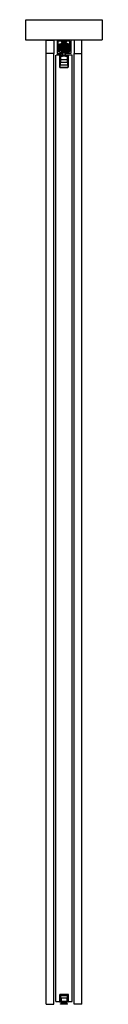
# Model space of a CAD drawing. Header units: millimetres. Extents: x -94 to 94, y 0 to 2418.
import ezdxf

# ---------------------------------------------------------------- set-up
doc = ezdxf.new("R2010")
doc.units = ezdxf.units.MM
doc.header["$LTSCALE"] = 10
doc.linetypes.add('ALLCAD_Strich', pattern=[0.2, 0.15, -0.05])
doc.layers.add('BESCH_KONT_sich_schn_seit_2d', color=160, linetype='Continuous')

msp = doc.modelspace()

# ---------------------------------------------------------------- linework, layer by layer
at = {"layer": 'BESCH_KONT_sich_schn_seit_2d', "linetype": 'ALLCAD_Strich', "extrusion": (-1.09476e-47, 1, -2.22045e-16)}
for p, q in [((-94, 2368), (-94, 2418)), ((-94, 2418), (94, 2418)), ((94, 2418), (94, 2368)), ((94, 2368), (-94, 2368)), ((-44, 2335), (-44, 2368)), ((-44, 2368), (-25, 2368)), ((-25, 2368), (-25, 2335)), ((16.5, 2368), (-16.5, 2368)), ((-16.5, 2368), (-16.5, 2335)), ((-14, 2339.5), (-14, 2365.5)), ((-5.5, 2365.5), (-14, 2365.5)), ((-12, 2343.5), (-12, 2353.5)), ((-12, 2353.5), (-11.8, 2353.5)), ((-12, 2350.5), (12, 2350.5)), ((-12, 2346.5), (12, 2346.5)), ((-11.8, 2358.1), (-6.9, 2359.4)), ((-11.8, 2338.9), (-11.8, 2358.1)), ((-10, 2351), (-11.8, 2351)), ((-5.8, 2346), (-11.8, 2346)), ((-11.5, 2352), (-11.5, 2353.5)), ((-11.5, 2353.5), (-8, 2353.5)), ((-11.5, 2350.5), (-11.5, 2352)), ((-10.5, 2346.6), (-10.5, 2345.9)), ((-6.6, 2345.9), (-10.5, 2345.9)), ((-10.5, 2342.2), (-10.5, 2345.9)), ((-10, 2356.4), (-8, 2358.4)), ((-10, 2356), (-10, 2356.4)), ((-5.5, 2356), (-10, 2356)), ((-10, 2356), (-10, 2354.6)), ((-10, 2354.6), (-5.5, 2354.6)), ((-10, 2353.6), (-10, 2354.6)), ((-5.5, 2354.6), (-10, 2354.6)), ((-5.5, 2354.5), (-10, 2354.5)), ((-5.5, 2354.1), (-10, 2354.1)), ((-5.5, 2353.7), (-10, 2353.7)), ((-5.5, 2353.6), (-10, 2353.6)), ((-10, 2353.6), (-10, 2353.5)), ((-10, 2352), (-10, 2353.5)), ((-5.5, 2353.5), (-10, 2353.5)), ((-10, 2352), (-10, 2352)), ((-5.5, 2352), (-10, 2352)), ((-10, 2351), (-10, 2352)), ((-5.5, 2352), (-10, 2352)), ((-5.5, 2351.9), (-10, 2351.9)), ((-5.5, 2351.5), (-10, 2351.5)), ((-5.5, 2351.1), (-10, 2351.1)), ((-5.5, 2351), (-10, 2351)), ((-10, 2351), (-10, 2349.6)), ((-5.5, 2351), (-10, 2351)), ((-10, 2349.6), (-5.5, 2349.6)), ((-10, 2349.2), (-10, 2349.6)), ((-8, 2347.2), (-10, 2349.2)), ((-8, 2358.4), (-3, 2363.3)), ((-8, 2358.4), (-5.5, 2358.4)), ((-4.5, 2353.5), (-8, 2353.5)), ((-8, 2353.5), (-8, 2345.5)), ((-5.5, 2347.2), (-8, 2347.2)), ((-3, 2342.3), (-8, 2347.2)), ((-8, 2345.5), (0, 2345.5)), ((-6.9, 2359.4), (-5.8, 2359.7)), ((6.6, 2345.9), (-6.6, 2345.9)), ((-6.5, 2353.5), (-6.5, 2345.5)), ((-6.5, 2345.5), (-6.5, 2337.5)), ((-6.3, 2345.6), (-6.3, 2360)), ((-5.5, 2363.5), (-6, 2363.5)), ((-6, 2363.5), (-6, 2363)), ((-6, 2363), (-4, 2363)), ((-5.9, 2360.5), (-5.9, 2345.1)), ((-5.8, 2365.5), (-5.8, 2363.5)), ((-5.8, 2359.7), (-5.8, 2359.5)), ((-5.8, 2345.5), (-5.8, 2359.5)), ((-5.8, 2345.5), (-5.8, 2341.5)), ((-5.5, 2365.5), (-5.5, 2363.5)), ((-4.8, 2365.5), (-5.5, 2365.5)), ((-5.5, 2363.5), (-5.5, 2363.5)), ((-5.5, 2363.5), (-5.5, 2363.5)), ((-5.5, 2363.5), (-5.5, 2363.5)), ((-5.5, 2363.5), (-5.5, 2363.5)), ((-5.5, 2363.5), (-5.5, 2363.5)), ((-5.5, 2363.5), (-5.5, 2363.5)), ((-5.5, 2363.5), (-5.5, 2363.5)), ((-5.5, 2363.5), (-5.5, 2363.5)), ((-5.5, 2363.5), (-5.5, 2363.5)), ((-5.5, 2363.5), (-5.5, 2363.5)), ((-5.5, 2363.5), (-5.5, 2363.5)), ((-5.5, 2363.5), (-5.5, 2363.5)), ((-5.5, 2363.5), (-5.5, 2363.5)), ((-5.5, 2363.5), (-5.5, 2363.5)), ((-5.5, 2363.5), (-5.5, 2363.5)), ((-5.5, 2363.5), (-5.5, 2363.5)), ((-5.5, 2363.5), (-5.5, 2363.5)), ((-5.5, 2363.5), (-5.5, 2363.5)), ((-5.5, 2363.5), (-5.5, 2363.5)), ((-4.8, 2363.5), (-5.5, 2363.5)), ((-5.5, 2358.4), (-5.5, 2356)), ((-5.5, 2354.6), (-5.5, 2356)), ((-5.5, 2354.6), (-5.5, 2353.6)), ((-5.5, 2353.5), (-5.5, 2353.6)), ((-5.5, 2352.5), (-5.5, 2352)), ((-5.5, 2352.5), (-4.5, 2352.5)), ((-5.5, 2352), (-5.5, 2352)), ((-5.5, 2352), (-5.5, 2351)), ((-5.5, 2349.6), (-5.5, 2351)), ((-5.5, 2351), (-4.5, 2351)), ((-5.5, 2349.6), (-5.5, 2347.2)), ((-5.5, 2347.2), (-5.5, 2344.5)), ((-5.5, 2346), (-4.5, 2346)), ((-4.8, 2365.5), (-4.8, 2363.5)), ((-4.8, 2365.5), (4.8, 2365.5)), ((-4.8, 2365.5), (-4.8, 2363.5)), ((-4.8, 2363.5), (4.8, 2363.5)), ((-4.8, 2363), (-4.8, 2363.5)), ((-4.8, 2361.5), (-4.8, 2363)), ((-4.8, 2360.5), (-4.8, 2361.5)), ((-4.5, 2363.5), (-4.5, 2365.5)), ((4.5, 2365.5), (-4.5, 2365.5)), ((-4, 2363.5), (-4.5, 2363.5)), ((-4.5, 2353.5), (4.5, 2353.5)), ((-4.5, 2341.5), (-4.5, 2353.5)), ((-4.5, 2352), (-2, 2352)), ((4.5, 2351), (-4.5, 2351)), ((-4.5, 2349), (-2, 2349)), ((4.5, 2346), (-4.5, 2346)), ((-4.2, 2356.4), (-4.2, 2349.2)), ((-4.2, 2356.4), (4.2, 2356.4)), ((4.2, 2355.1), (-4.2, 2355.1)), ((-4.2, 2349.2), (4.2, 2349.2)), ((-4, 2363), (-4, 2363.5)), ((4, 2348.5), (-4, 2348.5)), ((-4, 2335.5), (-4, 2348.5)), ((-4, 2345.5), (-4, 2335.5)), ((-4, 2345.5), (-4, 2335.5)), ((-3.8, 2353.5), (-3.8, 2353.5)), ((3.8, 2353.5), (-3.8, 2353.5)), ((3.8, 2353.5), (-3.8, 2353.5)), ((-3, 2363.3), (-1.8, 2363.3)), ((-1.8, 2362), (-3, 2361)), ((0, 2361), (-3, 2361)), ((-3, 2360.5), (-3, 2361)), ((0, 2360.5), (-3, 2360.5)), ((-2, 2353.5), (-2, 2342.5)), ((-1.8, 2363.5), (-1.8, 2365.5)), ((-1.8, 2365.5), (-1.8, 2363.5)), ((-1.8, 2362), (-1.8, 2363.5)), ((-1.8, 2363.3), (1.8, 2363.3)), ((0, 2362), (-1.8, 2362)), ((0, 2363.5), (0, 2363.5)), ((0, 2363.5), (0, 2363.5)), ((0, 2363.5), (0, 2363.5)), ((0, 2363.5), (0, 2363.5)), ((0, 2363.5), (0, 2363.5)), ((0, 2363.5), (0, 2363.5)), ((0, 2363.5), (0, 2363.5)), ((0, 2363.5), (0, 2363.5)), ((0, 2363.5), (0, 2363.5)), ((0, 2363.5), (0, 2363.5)), ((0, 2363.5), (0, 2363.5)), ((0, 2363.5), (0, 2363.5)), ((0, 2363.5), (0, 2363.5)), ((0, 2363.5), (0, 2363.5)), ((0, 2363.5), (0, 2363.5)), ((0, 2363.5), (0, 2363.5)), ((0, 2363.5), (0, 2363.5)), ((0, 2363.5), (0, 2363.5)), ((0, 2363.5), (0, 2363.5)), ((0, 2363.5), (0, 2363.5)), ((0, 2363.5), (0, 2363.5)), ((0, 2363.5), (0, 2363.5)), ((0, 2363.5), (0, 2363.5)), ((0, 2363.5), (0, 2363.5)), ((0, 2363.5), (0, 2363.5)), ((0, 2363.5), (0, 2363.5)), ((0, 2363.5), (0, 2363.5)), ((0, 2363.5), (0, 2363.5)), ((0, 2363.5), (0, 2363.5)), ((0, 2363.5), (0, 2363.5)), ((0, 2363.5), (0, 2363.5)), ((0, 2363.5), (0, 2363.5)), ((0, 2363.5), (0, 2363.5)), ((0, 2363.5), (0, 2363.5)), ((0, 2363.5), (0, 2363.5)), ((0, 2363.5), (0, 2363.5)), ((0, 2363.5), (0, 2363.5)), ((0, 2363.5), (0, 2363.5)), ((0, 2363.5), (0, 2363.5)), ((0, 2363.5), (0, 2363.5)), ((0, 2363.5), (0, 2363.5)), ((0, 2363.5), (0, 2363.5)), ((0, 2363.5), (0, 2363.5)), ((0, 2363.5), (0, 2363.5)), ((0, 2363.5), (0, 2363.5)), ((0, 2363.5), (0, 2363.5)), ((0, 2363.5), (0, 2363.5)), ((0, 2363.5), (0, 2363.5)), ((1.8, 2362), (0, 2362)), ((3, 2361), (0, 2361)), ((3, 2360.5), (0, 2360.5)), ((0, 2345.5), (8, 2345.5)), ((1.8, 2363.5), (1.8, 2365.5)), ((1.8, 2365.5), (1.8, 2363.5)), ((1.8, 2362), (1.8, 2363.5)), ((1.8, 2363.3), (3, 2363.3)), ((1.8, 2362), (3, 2361)), ((2, 2353.5), (2, 2342.5)), ((2, 2352), (4.5, 2352)), ((2, 2349), (4.5, 2349)), ((3, 2363.3), (8, 2358.4)), ((3, 2360.5), (3, 2361)), ((8, 2347.2), (3, 2342.3)), ((3.8, 2353.5), (3.8, 2353.5)), ((4.5, 2363.5), (4, 2363.5)), ((4, 2363.5), (4, 2363)), ((4, 2363), (6, 2363)), ((4, 2335.5), (4, 2348.5)), ((4, 2345.5), (4, 2335.5)), ((4, 2345.5), (4, 2335.5)), ((4.2, 2356.4), (4.2, 2349.2)), ((4.5, 2365.5), (4.5, 2363.5)), ((4.5, 2353.5), (4.5, 2341.5)), ((8, 2353.5), (4.5, 2353.5)), ((4.5, 2352.5), (5.5, 2352.5)), ((4.5, 2351), (5.5, 2351)), ((4.5, 2346), (5.5, 2346)), ((4.8, 2363.5), (4.8, 2365.5)), ((5.5, 2365.5), (4.8, 2365.5)), ((4.8, 2363.5), (4.8, 2365.5)), ((4.8, 2363.5), (4.8, 2363)), ((5.5, 2363.5), (4.8, 2363.5)), ((4.8, 2363), (4.8, 2361.5)), ((4.8, 2361.5), (4.8, 2360.5)), ((5.5, 2363.5), (5.5, 2365.5)), ((14, 2365.5), (5.5, 2365.5)), ((6, 2363.5), (5.5, 2363.5)), ((5.5, 2358.4), (8, 2358.4)), ((5.5, 2356), (5.5, 2358.4)), ((10, 2356), (5.5, 2356)), ((5.5, 2356), (5.5, 2354.6)), ((5.5, 2354.6), (10, 2354.6)), ((5.5, 2353.6), (5.5, 2354.6)), ((10, 2354.6), (5.5, 2354.6)), ((10, 2354.5), (5.5, 2354.5)), ((10, 2354.1), (5.5, 2354.1)), ((10, 2353.7), (5.5, 2353.7)), ((5.5, 2353.6), (5.5, 2353.5)), ((10, 2353.6), (5.5, 2353.6)), ((10, 2353.5), (5.5, 2353.5)), ((5.5, 2352.5), (5.5, 2352)), ((5.5, 2351), (5.5, 2352)), ((5.5, 2352), (5.5, 2352)), ((10, 2352), (5.5, 2352)), ((10, 2352), (5.5, 2352)), ((10, 2351.9), (5.5, 2351.9)), ((10, 2351.5), (5.5, 2351.5)), ((10, 2351.1), (5.5, 2351.1)), ((5.5, 2351), (5.5, 2349.6)), ((10, 2351), (5.5, 2351)), ((10, 2351), (5.5, 2351)), ((5.5, 2349.6), (10, 2349.6)), ((5.5, 2347.2), (5.5, 2349.6)), ((8, 2347.2), (5.5, 2347.2)), ((5.5, 2347.2), (5.5, 2344.5)), ((5.7, 2359.7), (5.7, 2359.5)), ((6.9, 2359.4), (5.7, 2359.7)), ((11.7, 2346), (5.7, 2346)), ((5.7, 2345.5), (5.7, 2341.5)), ((5.7, 2363.5), (5.7, 2365.5)), ((5.7, 2345.5), (5.7, 2359.5)), ((5.9, 2360.5), (5.9, 2345.1)), ((6, 2363), (6, 2363.5)), ((6.4, 2345.6), (6.4, 2360)), ((6.5, 2353.5), (6.5, 2345.5)), ((6.5, 2345.5), (6.5, 2337.5)), ((10.5, 2345.9), (6.6, 2345.9)), ((11.7, 2358.1), (6.9, 2359.4)), ((8, 2358.4), (10, 2356.4)), ((8, 2353.5), (11.5, 2353.5)), ((8, 2353.5), (8, 2345.5)), ((10, 2349.2), (8, 2347.2)), ((10, 2356.4), (10, 2356)), ((10, 2356), (10, 2354.6)), ((10, 2354.6), (10, 2353.6)), ((10, 2353.5), (10, 2353.6)), ((10, 2353.5), (10, 2352)), ((10, 2352), (10, 2352)), ((10, 2352), (10, 2351)), ((10, 2351), (10, 2349.6)), ((11.7, 2351), (10, 2351)), ((10, 2349.6), (10, 2349.2)), ((10.5, 2346.6), (10.5, 2345.9)), ((10.5, 2342.2), (10.5, 2345.9)), ((11.5, 2352), (11.5, 2353.5)), ((11.5, 2350.5), (11.5, 2352)), ((11.7, 2338.9), (11.7, 2358.1)), ((11.7, 2353.5), (12, 2353.5)), ((12, 2343.5), (12, 2353.5)), ((14, 2339.5), (14, 2365.5)), ((16.5, 2368), (16.5, 2335)), ((25, 2368), (25, 2335)), ((44, 2368), (25, 2368)), ((44, 2335), (44, 2368)), ((-44, 0), (-44, 2335)), ((-25, 2335), (-44, 2335)), ((-25, 0), (-25, 2335)), ((-10, 2331), (-20, 2331)), ((-20, 7), (-20, 2331)), ((-16.5, 2335), (-7, 2335)), ((-12.4, 2339.5), (-14, 2339.5)), ((-12.4, 2338.5), (-12.4, 2339.5)), ((-7, 2337), (-12.4, 2338.5)), ((-12, 2343.5), (-11.8, 2343.5)), ((-11.8, 2338.9), (-5.8, 2337.3)), ((10.5, 2345.3), (-10.5, 2345.3)), ((10.5, 2342.8), (-10.5, 2342.8)), ((-10.5, 2342.2), (-10.5, 2341.5)), ((-2.7, 2342.2), (-10.5, 2342.2)), ((10.5, 2341.5), (-10.5, 2341.5)), ((-10, 2331), (-10, 2301)), ((10, 2331), (-10, 2331)), ((-10, 2301), (-10, 2331)), ((9.5, 2330.5), (-9.5, 2330.5)), ((-9.5, 2330.5), (-9.5, 2307.5)), ((-7.5, 2312.5), (-7.5, 2328.5)), ((-7.5, 2328.5), (-4, 2328.5)), ((-7, 2335), (-7, 2337)), ((-6.5, 2337.5), (-6.5, 2335.5)), ((-6.5, 2335.5), (-4.5, 2335.5)), ((-5.8, 2341.5), (-5.8, 2337.3)), ((-5.5, 2344.5), (-4.5, 2344.5)), ((-2.9, 2342.4), (-5.4, 2344.8)), ((-4.5, 2345), (-2, 2345)), ((-2, 2342.5), (-4.5, 2342.5)), ((-4.5, 2341.5), (-4.5, 2340.9)), ((4.5, 2341.4), (-4.5, 2341.4)), ((-4.5, 2340.9), (-4.5, 2339.2)), ((4.5, 2340.9), (-4.5, 2340.9)), ((-4.5, 2338.8), (-4.5, 2339.2)), ((4.5, 2339.2), (-4.5, 2339.2)), ((-4.5, 2338.8), (-4.5, 2337.3)), ((4.5, 2338.8), (-4.5, 2338.8)), ((-4.5, 2335.5), (-4.5, 2337.3)), ((4.5, 2337.3), (-4.5, 2337.3)), ((4.5, 2335.5), (-4.5, 2335.5)), ((-4, 2331), (-4, 2335.5)), ((-4, 2330.5), (-4, 2331)), ((-4, 2328.5), (-4, 2330.5)), ((4, 2328.5), (-4, 2328.5)), ((3, 2342.3), (-3, 2342.3)), ((2.7, 2342.2), (-2.7, 2342.2)), ((-2.2, 2342.1), (2.2, 2342.1)), ((2, 2345), (4.5, 2345)), ((4.5, 2342.5), (2, 2342.5)), ((10.5, 2342.2), (2.7, 2342.2)), ((5.4, 2344.8), (2.9, 2342.4)), ((4, 2331), (4, 2335.5)), ((4, 2330.5), (4, 2331)), ((4, 2328.5), (4, 2330.5)), ((4, 2328.5), (7.5, 2328.5)), ((4.5, 2344.5), (5.5, 2344.5)), ((4.5, 2340.9), (4.5, 2341.5)), ((4.5, 2339.2), (4.5, 2340.9)), ((4.5, 2339.2), (4.5, 2338.8)), ((4.5, 2337.3), (4.5, 2338.8)), ((4.5, 2337.3), (4.5, 2335.5)), ((4.5, 2335.5), (6.5, 2335.5)), ((5.7, 2341.5), (5.7, 2337.3)), ((11.7, 2338.9), (5.7, 2337.3)), ((6.5, 2337.5), (6.5, 2335.5)), ((12.4, 2338.5), (7, 2337)), ((7, 2335), (7, 2337)), ((16.5, 2335), (7, 2335)), ((7.5, 2328.5), (7.5, 2312.5)), ((9.5, 2307.5), (9.5, 2330.5)), ((10, 2301), (10, 2331)), ((10, 2331), (10, 2301)), ((20, 2331), (10, 2331)), ((10.5, 2342.8), (10.5, 2342.8)), ((10.5, 2342.8), (10.5, 2342.8)), ((10.5, 2342.8), (10.5, 2342.8)), ((10.5, 2342.8), (10.5, 2342.8)), ((10.5, 2342.8), (10.5, 2342.8)), ((10.5, 2342.8), (10.5, 2342.8)), ((10.5, 2342.8), (10.5, 2342.8)), ((10.5, 2342.8), (10.5, 2342.8)), ((10.5, 2342.8), (10.5, 2342.8)), ((10.5, 2342.8), (10.5, 2342.8)), ((10.5, 2342.8), (10.5, 2342.8)), ((10.5, 2342.8), (10.5, 2342.8)), ((10.5, 2342.8), (10.5, 2342.8)), ((10.5, 2342.8), (10.5, 2342.8)), ((10.5, 2342.8), (10.5, 2342.8)), ((10.5, 2342.8), (10.5, 2342.8)), ((10.5, 2342.8), (10.5, 2342.8)), ((10.5, 2342.2), (10.5, 2341.5)), ((11.7, 2343.5), (12, 2343.5)), ((12.4, 2339.5), (14, 2339.5)), ((12.4, 2339.5), (12.4, 2338.5)), ((20, 7), (20, 2331)), ((25, 0), (25, 2335)), ((25, 2335), (44, 2335)), ((44, 0), (44, 2335)), ((-10, 2301), (10, 2301)), ((10, 2301), (-10, 2301)), ((-10, 2301), (-10, 2301)), ((-10, 2301), (-10, 2301)), ((-10, 2301), (-10, 2301)), ((-10, 2301), (-10, 2301)), ((-10, 2301), (-10, 2301)), ((-10, 2301), (-10, 2301)), ((-10, 2301), (-10, 2301)), ((-10, 2301), (-10, 2301)), ((-10, 2301), (-10, 2301)), ((-10, 2301), (-10, 2301)), ((-10, 2301), (-10, 2301)), ((-10, 2301), (-10, 2301)), ((-10, 2301), (-10, 2301)), ((-10, 2301), (-10, 2301)), ((-10, 2301), (-10, 2301)), ((-10, 2301), (-10, 2301)), ((-10, 2301), (-10, 2301)), ((-10, 2301), (-10, 2301)), ((-10, 2301), (-10, 2301)), ((-10, 2301), (-10, 2301)), ((-10, 2301), (-10, 2301)), ((-10, 2301), (-10, 2301)), ((-10, 2301), (-10, 2301)), ((-10, 2301), (-10, 2301)), ((-10, 2301), (-10, 2301)), ((-10, 2301), (-10, 2301)), ((-9.5, 2307.5), (9.5, 2307.5)), ((-7.5, 2320.5), (7.5, 2320.5)), ((7.5, 2312.5), (-7.5, 2312.5)), ((10, 2301), (10, 2301)), ((10, 2301), (10, 2301)), ((10, 2301), (10, 2301)), ((10, 2301), (10, 2301)), ((10, 2301), (10, 2301)), ((10, 2301), (10, 2301)), ((10, 2301), (10, 2301)), ((10, 2301), (10, 2301)), ((10, 2301), (10, 2301)), ((10, 2301), (10, 2301)), ((10, 2301), (10, 2301)), ((10, 2301), (10, 2301)), ((10, 2301), (10, 2301)), ((10, 2301), (10, 2301)), ((10, 2301), (10, 2301)), ((10, 2301), (10, 2301)), ((10, 2301), (10, 2301)), ((10, 2301), (10, 2301)), ((10, 2301), (10, 2301)), ((10, 2301), (10, 2301)), ((10, 2301), (10, 2301)), ((10, 2301), (10, 2301)), ((10, 2301), (10, 2301)), ((10, 2301), (10, 2301)), ((10, 2301), (10, 2301)), ((10, 2301), (10, 2301)), ((-44, 0), (-25, 0)), ((-20, 7), (-11, 7)), ((-11, 24), (-11, 6)), ((11, 24), (-11, 24)), ((-11, 7), (-10, 7)), ((-10, 7), (-11, 7)), ((-11, 6), (11, 6)), ((-10, 7), (-10, 24)), ((-10, 24), (-10, 7)), ((-10, 7), (-10, 7)), ((-10, 7), (-10, 7)), ((-10, 7), (-10, 7)), ((-10, 7), (-10, 7)), ((-10, 7), (-10, 7)), ((-10, 7), (-10, 7)), ((-10, 7), (-10, 7)), ((-10, 7), (-10, 7)), ((-10, 7), (-10, 7)), ((-10, 7), (-10, 7)), ((-10, 7), (-10, 7)), ((-10, 7), (-10, 7)), ((-10, 7), (-10, 7)), ((-10, 7), (-10, 7)), ((-10, 7), (-10, 7)), ((-10, 7), (-10, 7)), ((-10, 7), (-10, 7)), ((-10, 7), (-10, 7)), ((-9, 6), (-9, 23)), ((-9, 23), (9, 23)), ((-9, 23), (-9, 6)), ((9, 23), (-9, 23)), ((-9, 2), (9, 2)), ((-9, 0), (-9, 2)), ((9, 0), (-9, 0)), ((-7.5, 7), (-7.5, 21.5)), ((-7.5, 21.5), (7.5, 21.5)), ((-7.5, 7), (-7.5, 7)), ((-7.5, 7), (-7.5, 7)), ((-7.5, 7), (-7.5, 7)), ((-7.5, 7), (-7.5, 7)), ((-7.5, 7), (-7.5, 7)), ((-7.5, 7), (-7.5, 7)), ((-7.5, 7), (-7.5, 7)), ((-7.5, 7), (-7.5, 7)), ((-7.5, 7), (-7.5, 7)), ((7.5, 7), (-7.5, 7)), ((-7.5, 7), (-7.5, 7)), ((-7.5, 7), (-7.5, 7)), ((-7.5, 7), (-7.5, 7)), ((-7.5, 7), (-7.5, 7)), ((-7.5, 7), (-7.5, 7)), ((-7.5, 7), (-7.5, 7)), ((-7.5, 7), (-7.5, 7)), ((-7.5, 7), (-7.5, 7)), ((-7, 16), (7, 16)), ((-7, 16), (-7, 7)), ((-4, 3.5), (-6.5, 3.5)), ((-6.5, 2), (-6.5, 3.5)), ((-5.5, 0), (-5.5, 2)), ((-4, 7), (-4, 6)), ((-4, 6), (-4, 2)), ((4, 3.5), (-4, 3.5)), ((-3, 0), (-3, 2)), ((-2.5, 0), (-2.5, 2)), ((2.5, 0), (2.5, 2)), ((3, 0), (3, 2)), ((4, 7), (4, 6)), ((4, 6), (4, 2)), ((6.5, 3.5), (4, 3.5)), ((5.5, 0), (5.5, 2)), ((6.5, 2), (6.5, 3.5)), ((7, 16), (7, 7)), ((7.5, 21.5), (7.5, 7)), ((9, 23), (9, 6)), ((9, 6), (9, 23)), ((9, 0), (9, 2)), ((10, 24), (10, 7)), ((10, 7), (10, 24)), ((10, 7), (11, 7)), ((11, 7), (10, 7)), ((11, 6), (11, 24)), ((11, 7), (20, 7)), ((44, 0), (25, 0))]:
    msp.add_line(p, q, dxfattribs=at)
at = {"layer": 'BESCH_KONT_sich_schn_seit_2d', "linetype": 'ALLCAD_Strich'}
for centre in [(0, 2359.5), (0, 2346.5)]:
    msp.add_circle(centre, 3, dxfattribs=at)
at = {"layer": 'BESCH_KONT_sich_schn_seit_2d', "linetype": 'ALLCAD_Strich', "extrusion": (-2.22045e-16, -2.22045e-16, -1)}
msp.add_circle((0, 2346.3), 1.75, dxfattribs=at)
for centre, radius, start, end in [((4.8, 2359.5), 1, 0, 87.134), ((4.8, 2345.5), 1, 313.6028, 0), ((0, 2359.3), 1.75, 136.7082, 43.2918), ((0, 2359.3), 1.75, 43.2918, 62.0436), ((0, 2359.3), 1.75, 62.0436, 136.7082), ((0, 2363.5), 0.00093, 270, 0), ((0, 2363.5), 0.00093, 0, 90), ((0, 2363.5), 0.00116, 0, 90), ((0, 2363.5), 0.00116, 270, 360), ((0, 2363.5), 0.00116, 90, 180), ((0, 2363.5), 0.00116, 180, 270), ((0, 2363.5), 0.00116, 0, 90), ((0, 2363.5), 0.00116, 270, 360), ((0, 2363.5), 0.00116, 90, 180), ((0, 2363.5), 0.00116, 180, 270), ((0, 2363.5), 0.00093, 90, 180), ((0, 2363.5), 0.00093, 180, 270), ((0, 2363.5), 0.00116, 90, 180), ((0, 2363.5), 0.00116, 180, 270), ((0, 2363.5), 0.00271, 0, 90), ((0, 2363.5), 0.00271, 270, 360), ((0, 2363.5), 0.00116, 90, 180), ((0, 2363.5), 0.00116, 180, 270), ((0, 2363.5), 0.00271, 0, 90), ((0, 2363.5), 0.00271, 270, 360), ((-4.8, 2359.5), 1, 92.866, 180), ((-4.8, 2345.5), 1, 180, 226.3972), ((2.2, 2343.1), 1, 306.8699, 313.6028), ((2.2, 2343.1), 1, 270, 306.8699), ((-2.2, 2343.1), 1, 233.1301, 270), ((-2.2, 2343.1), 1, 226.3972, 233.1301), ((10, 2301), 0.00093, 270, 360), ((10, 2301), 0.00093, 0, 90), ((10, 2301), 0.00116, 0, 90), ((10, 2301), 0.00116, 270, 360), ((10, 2301), 0.00116, 90, 180), ((10, 2301), 0.00116, 180, 270), ((10, 2301), 0.00116, 0, 90), ((10, 2301), 0.00116, 270, 360), ((10, 2301), 0.00116, 90, 180), ((10, 2301), 0.00116, 180, 270), ((-10, 2301), 0.00093, 90, 180), ((-10, 2301), 0.00093, 180, 270), ((-10, 2301), 0.00116, 90, 180), ((-10, 2301), 0.00116, 180, 270), ((-10, 2301), 0.00271, 0, 90), ((-10, 2301), 0.00271, 270, 0), ((-10, 2301), 0.00116, 90, 180), ((-10, 2301), 0.00116, 180, 270), ((-10, 2301), 0.00271, 0, 90), ((-10, 2301), 0.00271, 270, 0)]:
    msp.add_arc(centre, radius, start, end, dxfattribs=at)
at = {"layer": 'BESCH_KONT_sich_schn_seit_2d', "linetype": 'ALLCAD_Strich'}
for centre, radius, start, end in [((0, 2363.5), 0.00217, 90, 180), ((0, 2363.5), 0.00217, 180, 270), ((0, 2363.5), 0.00271, 0, 90), ((0, 2363.5), 0.00271, 90, 180), ((0, 2363.5), 0.00271, 180, 270), ((0, 2363.5), 0.00271, 270, 360), ((0, 2363.5), 0.00271, 0, 90), ((0, 2363.5), 0.00271, 90, 180), ((0, 2363.5), 0.00271, 180, 270), ((0, 2363.5), 0.00271, 270, 360), ((0, 2363.5), 0.00217, 270, 0), ((0, 2363.5), 0.00217, 360, 90), ((0, 2363.5), 0.00271, 270, 360), ((0, 2363.5), 0.00271, 0, 90), ((0, 2363.5), 0.00116, 180, 270), ((0, 2363.5), 0.00116, 90, 180), ((0, 2363.5), 0.00271, 270, 360), ((0, 2363.5), 0.00271, 0, 90), ((0, 2363.5), 0.00116, 180, 270), ((0, 2363.5), 0.00116, 90, 180), ((-10, 2301), 0.00217, 90, 180), ((-10, 2301), 0.00217, 180, 270), ((-10, 2301), 0.00271, 180, 270), ((-10, 2301), 0.00271, 270, 0), ((-10, 2301), 0.00271, 0, 90), ((-10, 2301), 0.00271, 90, 180), ((-10, 2301), 0.00271, 180, 270), ((-10, 2301), 0.00271, 270, 0), ((-10, 2301), 0.00271, 0, 90), ((-10, 2301), 0.00271, 90, 180), ((10, 2301), 0.00217, 270, 360), ((10, 2301), 0.00217, 0, 90), ((10, 2301), 0.00271, 270, 0), ((10, 2301), 0.00271, 0, 90), ((10, 2301), 0.00116, 180, 270), ((10, 2301), 0.00116, 90, 180), ((10, 2301), 0.00271, 270, 0), ((10, 2301), 0.00271, 0, 90), ((10, 2301), 0.00116, 180, 270), ((10, 2301), 0.00116, 90, 180)]:
    msp.add_arc(centre, radius, start, end, dxfattribs=at)
for points, knots in [([(-8, 2347.2), (-8, 2347.2), (-8.1, 2347.2), (-8.5, 2347), (-8.9, 2346.8), (-9.7, 2346.7), (-10.1, 2346.6), (-10.5, 2346.6)], [12.622362, 12.622362, 12.622362, 12.622362, 12.747192, 12.747192, 14.016439, 14.016439, 15.13619, 15.13619, 15.13619, 15.13619]), ([(-4.5, 2352.7), (-4.5, 2352.5), (-4.5, 2352.2), (-4.6, 2351.6), (-4.7, 2351.2), (-4.9, 2350.7), (-4.9, 2350.5), (-5.1, 2350.1), (-5.2, 2349.9), (-5.4, 2349.6), (-5.5, 2349.4), (-5.8, 2349), (-5.9, 2348.8), (-6.3, 2348.4), (-6.6, 2348.1), (-7.3, 2347.6), (-7.6, 2347.4), (-8, 2347.2)], [4.406817, 4.406817, 4.406817, 4.406817, 5.92382, 5.92382, 7.531675, 7.531675, 8.200931, 8.200931, 8.870186, 8.870186, 9.539442, 9.539442, 10.208698, 10.208698, 11.477945, 11.477945, 12.622362, 12.622362, 12.622362, 12.622362]), ([(-3.8, 2353.5), (-3.8, 2353.5), (-3.8, 2353.5), (-3.8, 2353.5), (-3.8, 2353.5), (-3.8, 2353.5), (-3.8, 2353.5), (-3.8, 2353.5), (-3.8, 2353.5), (-3.8, 2353.5), (-3.9, 2353.5), (-3.9, 2353.5), (-4, 2353.5), (-4.1, 2353.4), (-4.1, 2353.4), (-4.2, 2353.3), (-4.3, 2353.2), (-4.5, 2353), (-4.5, 2352.9), (-4.5, 2352.7)], [4.885389, 4.885389, 4.885389, 4.885389, 4.892981, 4.892981, 4.900573, 4.900573, 4.936292, 4.936292, 5.041229, 5.041229, 5.146165, 5.146165, 5.592598, 5.592598, 6.03903, 6.03903, 7.043549, 7.043549, 8.048067, 8.048067, 8.048067, 8.048067]), ([(4.5, 2352.7), (4.5, 2352.9), (4.5, 2353), (4.3, 2353.2), (4.2, 2353.3), (4.1, 2353.4), (4.1, 2353.4), (4, 2353.5), (3.9, 2353.5), (3.9, 2353.5), (3.8, 2353.5), (3.8, 2353.5), (3.8, 2353.5), (3.8, 2353.5), (3.8, 2353.5), (3.8, 2353.5), (3.8, 2353.5), (3.8, 2353.5), (3.8, 2353.5), (3.8, 2353.5)], [1.722708, 1.722708, 1.722708, 1.722708, 2.727227, 2.727227, 3.731745, 3.731745, 4.178178, 4.178178, 4.62461, 4.62461, 4.729547, 4.729547, 4.834483, 4.834483, 4.870202, 4.870202, 4.877795, 4.877795, 4.885387, 4.885387, 4.885387, 4.885387]), ([(8, 2347.2), (7.6, 2347.4), (7.3, 2347.6), (6.6, 2348.1), (6.3, 2348.4), (5.9, 2348.8), (5.8, 2349), (5.5, 2349.4), (5.4, 2349.6), (5.2, 2349.9), (5.1, 2350.1), (4.9, 2350.5), (4.9, 2350.7), (4.7, 2351.2), (4.6, 2351.6), (4.5, 2352.2), (4.5, 2352.5), (4.5, 2352.7)], [17.94901, 17.94901, 17.94901, 17.94901, 19.093427, 19.093427, 20.362674, 20.362674, 21.03193, 21.03193, 21.701186, 21.701186, 22.370442, 22.370442, 23.039698, 23.039698, 24.647552, 24.647552, 26.164556, 26.164556, 26.164556, 26.164556]), ([(10.5, 2346.6), (10.1, 2346.6), (9.7, 2346.7), (8.9, 2346.8), (8.5, 2347), (8.1, 2347.2), (8, 2347.2), (8, 2347.2)], [15.435182, 15.435182, 15.435182, 15.435182, 16.554933, 16.554933, 17.82418, 17.82418, 17.94901, 17.94901, 17.94901, 17.94901]), ([(-2, 2342.5), (-2, 2342.5), (-2, 2342.5), (-1.9, 2342.4), (-1.9, 2342.4), (-1.8, 2342.4), (-1.7, 2342.3), (-1.6, 2342.3), (-1.5, 2342.2), (-1.3, 2342.2), (-1.2, 2342.2), (-1, 2342.1), (-0.9, 2342.1), (-0.6, 2342), (-0.5, 2342), (-0.3, 2342), (-0.1, 2342), (0, 2342), (0.1, 2342), (0.3, 2342), (0.5, 2342), (0.6, 2342), (0.9, 2342.1), (1, 2342.1), (1.2, 2342.2), (1.3, 2342.2), (1.5, 2342.2), (1.6, 2342.3), (1.7, 2342.3), (1.8, 2342.4), (1.9, 2342.4), (1.9, 2342.4), (2, 2342.5), (2, 2342.5), (2, 2342.5)], [-3.058152, -3.058152, -3.058152, -3.058152, -2.674094, -2.674094, -2.290036, -2.290036, -1.905979, -1.905979, -1.521921, -1.521921, -1.141441, -1.141441, -0.760961, -0.760961, -0.38048, -0.38048, 0, 0, 0, 0.38048, 0.38048, 0.760961, 0.760961, 1.141441, 1.141441, 1.521921, 1.521921, 1.905979, 1.905979, 2.290036, 2.290036, 2.674094, 2.674094, 3.058152, 3.058152, 3.058152, 3.058152])]:
    msp.add_open_spline(points, degree=3, knots=knots, dxfattribs=at)

doc.saveas('drawing.dxf')
